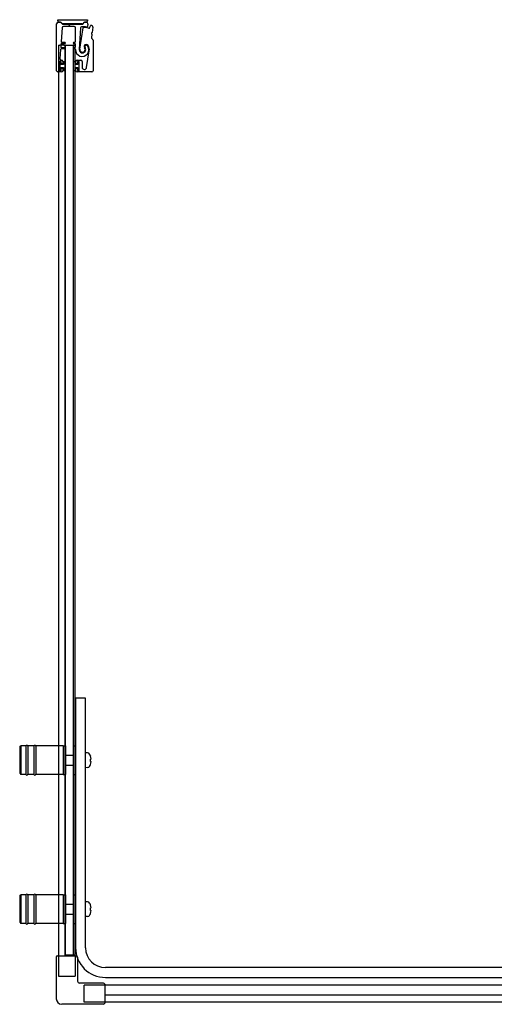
# Model space of a CAD drawing. Header units: millimetres. Extents: x 1665.669 to 1666.653, y -526.378 to -525.584.
# Tile 1 of 2: x 1665.669 to 1666.052, y -526.377 to -525.584. Entities that reach past the tile are written whole.
import ezdxf

# ---------------------------------------------------------------- set-up
doc = ezdxf.new("R2010")
doc.units = ezdxf.units.MM
doc.layers.add('SANINDUSA', color=3, linetype='CONTINUOUS')

msp = doc.modelspace()

# ---------------------------------------------------------------- linework, layer by layer
at = {"layer": 'SANINDUSA'}
for p, q in [((1665.69918, -525.62463), (1665.69918, -525.58688)), ((1665.70017, -525.58355), (1665.72411, -525.58355)), ((1665.70017, -525.58455), (1665.70017, -525.58355)), ((1665.70043, -525.58563), (1665.7019, -525.58563)), ((1665.7019, -525.58555), (1665.70117, -525.58555)), ((1665.7026, -525.58592), (1665.7035, -525.58683)), ((1665.70376, -525.58684), (1665.70285, -525.58594)), ((1665.70421, -525.58712), (1665.70842, -525.58712)), ((1665.7198, -525.58702), (1665.70422, -525.58702)), ((1665.7086, -525.5872), (1665.70908, -525.58768)), ((1665.70979, -525.58768), (1665.71027, -525.5872)), ((1665.71044, -525.58712), (1665.7198, -525.58712)), ((1665.72117, -525.58595), (1665.72026, -525.58684)), ((1665.7205, -525.58683), (1665.72142, -525.58591)), ((1665.72311, -525.58555), (1665.72212, -525.58555)), ((1665.72213, -525.58562), (1665.72212, -525.58562)), ((1665.72212, -525.58562), (1665.72312, -525.58562)), ((1665.72434, -525.58713), (1665.72392, -525.58912)), ((1665.72411, -525.58355), (1665.72411, -525.58455)), ((1665.70363, -525.59006), (1665.70284, -525.60115)), ((1665.71331, -525.58913), (1665.70463, -525.58913)), ((1665.71431, -525.60119), (1665.71431, -525.59013)), ((1665.71828, -525.59015), (1665.71737, -525.60754)), ((1665.71788, -525.60737), (1665.72042, -525.59014)), ((1665.726, -525.58968), (1665.72638, -525.58843)), ((1665.72757, -525.59525), (1665.72717, -525.5981)), ((1665.72724, -525.59466), (1665.72751, -525.59503)), ((1665.72766, -525.59397), (1665.7273, -525.59424)), ((1665.72839, -525.58946), (1665.72778, -525.59377)), ((1665.70269, -525.60335), (1665.70254, -525.60535)), ((1665.70573, -525.60289), (1665.70318, -525.60289)), ((1665.70334, -525.60169), (1665.70573, -525.60169)), ((1665.71313, -525.60169), (1665.71381, -525.60169)), ((1665.71381, -525.60289), (1665.71313, -525.60289)), ((1665.71431, -525.60539), (1665.71431, -525.60339)), ((1665.72731, -525.59853), (1665.72822, -525.59943)), ((1665.72851, -525.60014), (1665.72851, -525.62463)), ((1665.70065, -525.60416), (1665.70065, -526.33777)), ((1665.70065, -525.60416), (1665.70165, -525.60416)), ((1665.70485, -525.60416), (1665.70165, -525.60416)), ((1665.70239, -525.60755), (1665.70186, -525.61506)), ((1665.70573, -525.60709), (1665.70289, -525.60709)), ((1665.70304, -525.60589), (1665.70573, -525.60589)), ((1665.70485, -525.60416), (1665.70585, -525.60416)), ((1665.70615, -525.60416), (1665.70585, -525.60416)), ((1665.70615, -525.60416), (1665.71271, -525.60416)), ((1665.70615, -526.33716), (1665.70615, -525.60416)), ((1665.70643, -526.33716), (1665.70643, -525.60416)), ((1665.70643, -525.60416), (1665.71243, -525.60416)), ((1665.71243, -525.60416), (1665.71243, -526.33716)), ((1665.71305, -525.60416), (1665.71271, -525.60416)), ((1665.71271, -526.33716), (1665.71271, -525.60416)), ((1665.71305, -525.60416), (1665.71355, -525.60416)), ((1665.71313, -525.60589), (1665.71381, -525.60589)), ((1665.71381, -525.60709), (1665.71313, -525.60709)), ((1665.7139, -525.60416), (1665.71355, -525.60416)), ((1665.7139, -525.60416), (1665.7142, -525.60416)), ((1665.7142, -526.33777), (1665.7142, -525.60416)), ((1665.72332, -525.62208), (1665.72545, -525.60863)), ((1665.70148, -525.61743), (1665.70148, -525.62433)), ((1665.70263, -525.61738), (1665.70163, -525.61738)), ((1665.70163, -525.61738), (1665.70163, -525.62438)), ((1665.70248, -525.61713), (1665.70178, -525.61713)), ((1665.70263, -525.61963), (1665.70263, -525.61738)), ((1665.70463, -525.61963), (1665.70263, -525.61963)), ((1665.70278, -525.61893), (1665.70278, -525.61743)), ((1665.70285, -525.61613), (1665.70318, -525.61613)), ((1665.70388, -525.61923), (1665.70308, -525.61923)), ((1665.70418, -525.61713), (1665.70418, -525.61893)), ((1665.70643, -525.61738), (1665.70463, -525.61738)), ((1665.70463, -525.61738), (1665.70463, -525.61963)), ((1665.70643, -525.62438), (1665.70643, -525.61738)), ((1665.71243, -525.61738), (1665.71243, -525.62438)), ((1665.71423, -525.61738), (1665.71243, -525.61738)), ((1665.71423, -525.61963), (1665.71423, -525.61738)), ((1665.71623, -525.61963), (1665.71423, -525.61963)), ((1665.71468, -525.61893), (1665.71468, -525.61713)), ((1665.71578, -525.61923), (1665.71498, -525.61923)), ((1665.71568, -525.61613), (1665.71868, -525.61613)), ((1665.71608, -525.61743), (1665.71608, -525.61893)), ((1665.71723, -525.61738), (1665.71623, -525.61738)), ((1665.71623, -525.61738), (1665.71623, -525.61963)), ((1665.71708, -525.61713), (1665.71638, -525.61713)), ((1665.71723, -525.62438), (1665.71723, -525.61738)), ((1665.71738, -525.62433), (1665.71738, -525.61743)), ((1665.71968, -525.61713), (1665.71968, -525.6218)), ((1665.70318, -525.62563), (1665.70018, -525.62563)), ((1665.70163, -525.62438), (1665.70263, -525.62438)), ((1665.70178, -525.62463), (1665.70248, -525.62463)), ((1665.70263, -525.62213), (1665.70463, -525.62213)), ((1665.70263, -525.62438), (1665.70263, -525.62213)), ((1665.70278, -525.62433), (1665.70278, -525.62283)), ((1665.70308, -525.62253), (1665.70388, -525.62253)), ((1665.70418, -525.62283), (1665.70418, -525.62463)), ((1665.70463, -525.62213), (1665.70463, -525.62438)), ((1665.70463, -525.62438), (1665.70643, -525.62438)), ((1665.71243, -525.62438), (1665.71423, -525.62438)), ((1665.71423, -525.62438), (1665.71423, -525.62213)), ((1665.71423, -525.62213), (1665.71623, -525.62213)), ((1665.71468, -525.62463), (1665.71468, -525.62283)), ((1665.71498, -525.62253), (1665.71578, -525.62253)), ((1665.72751, -525.62563), (1665.71568, -525.62563)), ((1665.71608, -525.62283), (1665.71608, -525.62433)), ((1665.71623, -525.62213), (1665.71623, -525.62438)), ((1665.71623, -525.62438), (1665.71723, -525.62438)), ((1665.71638, -525.62463), (1665.71708, -525.62463)), ((1665.71443, -526.13016), (1665.71443, -526.33116)), ((1665.72243, -526.13016), (1665.71443, -526.13016)), ((1665.72243, -526.33116), (1665.72243, -526.13016)), ((1665.66943, -526.16966), (1665.67043, -526.16866)), ((1665.66943, -526.16966), (1665.66943, -526.19066)), ((1665.67043, -526.16866), (1665.67043, -526.19166)), ((1665.67443, -526.16866), (1665.67043, -526.16866)), ((1665.67443, -526.16866), (1665.67443, -526.19166)), ((1665.67593, -526.16866), (1665.67593, -526.19166)), ((1665.68093, -526.16866), (1665.67593, -526.16866)), ((1665.68093, -526.16866), (1665.68093, -526.19166)), ((1665.68243, -526.16866), (1665.68243, -526.19166)), ((1665.70443, -526.16866), (1665.68243, -526.16866)), ((1665.70443, -526.16866), (1665.70443, -526.19166)), ((1665.70443, -526.16866), (1665.70443, -526.19166)), ((1665.70443, -526.16866), (1665.70643, -526.16866)), ((1665.70643, -526.16866), (1665.70643, -526.19166)), ((1665.71243, -526.16866), (1665.71243, -526.19166)), ((1665.71243, -526.16866), (1665.71443, -526.16866)), ((1665.72406, -526.17422), (1665.72243, -526.17416)), ((1665.70673, -526.17616), (1665.71243, -526.17616)), ((1665.72642, -526.17671), (1665.72637, -526.17674)), ((1665.72693, -526.17916), (1665.72637, -526.17916)), ((1665.72637, -526.18116), (1665.72693, -526.18116)), ((1665.66943, -526.19066), (1665.67043, -526.19166)), ((1665.70673, -526.18416), (1665.71243, -526.18416)), ((1665.72406, -526.1861), (1665.72243, -526.18616)), ((1665.72637, -526.18358), (1665.72642, -526.18361)), ((1665.67443, -526.19166), (1665.67043, -526.19166)), ((1665.68093, -526.19166), (1665.67593, -526.19166)), ((1665.70443, -526.19166), (1665.68243, -526.19166)), ((1665.70443, -526.19166), (1665.70643, -526.19166)), ((1665.71243, -526.19166), (1665.71443, -526.19166)), ((1665.66943, -526.28966), (1665.67043, -526.28866)), ((1665.66943, -526.28966), (1665.66943, -526.31066)), ((1665.67043, -526.28866), (1665.67043, -526.31166)), ((1665.67443, -526.28866), (1665.67043, -526.28866)), ((1665.67443, -526.28866), (1665.67443, -526.31166)), ((1665.67593, -526.28866), (1665.67593, -526.31166)), ((1665.68093, -526.28866), (1665.67593, -526.28866)), ((1665.68093, -526.28866), (1665.68093, -526.31166)), ((1665.68243, -526.28866), (1665.68243, -526.31166)), ((1665.70443, -526.28866), (1665.68243, -526.28866)), ((1665.70443, -526.28866), (1665.70443, -526.31166)), ((1665.70443, -526.28866), (1665.70443, -526.31166)), ((1665.70443, -526.28866), (1665.70643, -526.28866)), ((1665.70643, -526.28866), (1665.70643, -526.31166)), ((1665.71243, -526.28866), (1665.71243, -526.31166)), ((1665.71243, -526.28866), (1665.71443, -526.28866)), ((1665.72406, -526.29422), (1665.72243, -526.29416)), ((1665.70673, -526.29616), (1665.71243, -526.29616)), ((1665.72642, -526.29671), (1665.72637, -526.29674)), ((1665.72693, -526.29916), (1665.72637, -526.29916)), ((1665.72637, -526.30116), (1665.72693, -526.30116)), ((1665.70673, -526.30416), (1665.71243, -526.30416)), ((1665.72406, -526.3061), (1665.72243, -526.30616)), ((1665.72637, -526.30358), (1665.72642, -526.30361)), ((1665.66943, -526.31066), (1665.67043, -526.31166)), ((1665.67443, -526.31166), (1665.67043, -526.31166)), ((1665.68093, -526.31166), (1665.67593, -526.31166)), ((1665.70443, -526.31166), (1665.68243, -526.31166)), ((1665.70443, -526.31166), (1665.70643, -526.31166)), ((1665.71243, -526.31166), (1665.71443, -526.31166)), ((1665.69885, -526.33877), (1665.69885, -526.37227)), ((1665.69985, -526.33777), (1665.715, -526.33777)), ((1665.7142, -526.33716), (1665.70615, -526.33716)), ((1665.70616, -526.33777), (1665.70616, -526.33716)), ((1665.71243, -526.33716), (1665.70643, -526.33716)), ((1665.716, -526.33877), (1665.716, -526.35812)), ((1666.60739, -526.34716), (1665.73843, -526.34716)), ((1665.73843, -526.35516), (1666.60739, -526.35516)), ((1665.73685, -526.35962), (1665.7175, -526.35962)), ((1665.73785, -526.36062), (1665.73785, -526.37577)), ((1666.03131, -526.36142), (1665.73785, -526.36142)), ((1666.63762, -526.36142), (1665.93131, -526.36142)), ((1666.03131, -526.36946), (1665.73785, -526.36946)), ((1666.64568, -526.36947), (1665.93131, -526.36947)), ((1665.73685, -526.37677), (1665.70335, -526.37677)), ((1666.65117, -526.37497), (1665.73785, -526.37497))]:
    msp.add_line(p, q, dxfattribs=at)
at = {"layer": 'SANINDUSA', "ltscale": 10}
for p, q in [((1665.70065, -526.33777), (1665.70065, -526.35416)), ((1665.7142, -526.33777), (1665.7142, -526.35416)), ((1665.70065, -526.35416), (1665.7142, -526.35416)), ((1665.73785, -526.36142), (1665.72146, -526.36142)), ((1665.72146, -526.37497), (1665.72146, -526.36142)), ((1665.73785, -526.37497), (1665.72146, -526.37497))]:
    msp.add_line(p, q, dxfattribs=at)
at = {"layer": 'SANINDUSA'}
for centre, radius, start, end in [((1665.70043, -525.58688), 0.00125, 90, 180), ((1665.70117, -525.58455), 0.001, 180, 270), ((1665.7019, -525.5869), 0.00135, 45.4448, 90), ((1665.70189, -525.58663), 0.001, 44.9107, 89.4659), ((1665.70421, -525.58612), 0.001, 224.9107, 270), ((1665.70422, -525.58637), 0.00065, 225.4448, 270), ((1665.70842, -525.58737), 0.00025, 45, 90), ((1665.70943, -525.58732), 0.0005, 225, 315), ((1665.71044, -525.58737), 0.00025, 90, 135), ((1665.7198, -525.58612), 0.001, 270, 315), ((1665.7198, -525.58637), 0.00065, 270, 314.38239), ((1665.72212, -525.5869), 0.00135, 90, 135), ((1665.72213, -525.58662), 0.001, 90, 135), ((1665.72311, -525.58455), 0.001, 270, 0), ((1665.72312, -525.58687), 0.00125, 347.95912, 90), ((1665.72686, -525.58858), 0.0005, 70.1363, 162.95912), ((1665.71996, -525.60768), 0.02081, 67.95837, 70.1363), ((1665.70463, -525.59013), 0.001, 90, 175.94302), ((1665.71331, -525.59013), 0.001, 0, 90), ((1665.71928, -525.5902), 0.001, 92.24985, 177), ((1665.71996, -525.60768), 0.01849, 79.46815, 92.24985), ((1665.72092, -525.59022), 0.0005, 86.87429, 171.62444), ((1665.71996, -525.60768), 0.01799, 74.46815, 86.87429), ((1665.72343, -525.58901), 0.0005, 259.46815, 347.95912), ((1665.72505, -525.58938), 0.001, 254.46815, 342.95912), ((1665.72748, -525.59448), 0.0003, 127, 217), ((1665.72727, -525.59521), 0.0003, 352, 37), ((1665.72748, -525.59373), 0.0003, 307, 352), ((1665.7274, -525.58932), 0.001, 352, 67.95837), ((1665.70318, -525.60339), 0.0005, 90, 175.94302), ((1665.70334, -525.60119), 0.0005, 175.94302, 270), ((1665.70573, -525.60229), 0.0006, 270, 90), ((1665.71313, -525.60229), 0.0006, 90, 270), ((1665.71381, -525.60119), 0.0005, 270, 0), ((1665.71381, -525.60339), 0.0005, 0, 90), ((1665.72302, -525.60531), 0.00177, 34.46929, 217.81512), ((1665.72767, -525.59817), 0.0005, 172, 225), ((1665.72751, -525.60014), 0.001, 0, 45), ((1665.70289, -525.60759), 0.0005, 90, 175.94302), ((1665.70304, -525.60539), 0.0005, 175.94302, 270), ((1665.70573, -525.60649), 0.0006, 270, 90), ((1665.71313, -525.60649), 0.0006, 90, 270), ((1665.71381, -525.60539), 0.0005, 270, 0), ((1665.71381, -525.60759), 0.0005, 358.37906, 90), ((1665.71969, -525.60775), 0.00537, 178.37906, 34.62628), ((1665.71996, -525.60768), 0.0026, 177, 36.02172), ((1665.71996, -525.60768), 0.0021, 171.62444, 37.81512), ((1665.72308, -525.60541), 0.00125, 34.62628, 216.02172), ((1665.71954, -525.60769), 0.00598, 351.00614, 34.46929), ((1665.70178, -525.61743), 0.0003, 90, 180), ((1665.70285, -525.61513), 0.001, 175.94302, 270), ((1665.70248, -525.61743), 0.0003, 0, 90), ((1665.70308, -525.61893), 0.0003, 180, 270), ((1665.70318, -525.61713), 0.001, 0, 90), ((1665.70388, -525.61893), 0.0003, 270, 0), ((1665.71568, -525.61713), 0.001, 90, 180), ((1665.71498, -525.61893), 0.0003, 180, 270), ((1665.71578, -525.61893), 0.0003, 270, 0), ((1665.71638, -525.61743), 0.0003, 90, 180), ((1665.71708, -525.61743), 0.0003, 0, 90), ((1665.71868, -525.61713), 0.001, 0, 90), ((1665.70018, -525.62463), 0.001, 180, 270), ((1665.70178, -525.62433), 0.0003, 180, 270), ((1665.70248, -525.62433), 0.0003, 270, 0), ((1665.70308, -525.62283), 0.0003, 90, 180), ((1665.70318, -525.62463), 0.001, 270, 0), ((1665.70388, -525.62283), 0.0003, 0, 90), ((1665.71498, -525.62283), 0.0003, 90, 180), ((1665.71568, -525.62463), 0.001, 180, 270), ((1665.71578, -525.62283), 0.0003, 0, 90), ((1665.71638, -525.62433), 0.0003, 180, 270), ((1665.71708, -525.62433), 0.0003, 270, 0), ((1665.72151, -525.6218), 0.00183, 180, 351.00614), ((1665.72751, -525.62463), 0.001, 270, 0), ((1665.67518, -526.16891), 0.00075, 0, 180), ((1665.68168, -526.16891), 0.00075, 0, 180), ((1665.72399, -526.17622), 0.002, 29.54044, 88), ((1665.70673, -526.17646), 0.0003, 90, 180), ((1665.71703, -526.18016), 0.01, 20.1818, 29.54044), ((1665.71703, -526.18016), 0.00995, 5.76818, 20.08396), ((1665.71703, -526.18016), 0.00995, 339.91604, 354.23182), ((1665.70673, -526.18386), 0.0003, 180, 270), ((1665.72399, -526.18411), 0.002, 272, 330.45956), ((1665.71703, -526.18016), 0.01, 330.45956, 339.8182), ((1665.67518, -526.19141), 0.00075, 180, 0), ((1665.68168, -526.19141), 0.00075, 180, 0), ((1665.67518, -526.28891), 0.00075, 0, 180), ((1665.68168, -526.28891), 0.00075, 0, 180), ((1665.70673, -526.29646), 0.0003, 90, 180), ((1665.72399, -526.29622), 0.002, 29.54044, 88), ((1665.71703, -526.30016), 0.01, 20.1818, 29.54044), ((1665.71703, -526.30016), 0.00995, 5.76818, 20.08396), ((1665.71703, -526.30016), 0.00995, 339.91604, 354.23182), ((1665.70673, -526.30386), 0.0003, 180, 270), ((1665.72399, -526.30411), 0.002, 272, 330.45956), ((1665.71703, -526.30016), 0.01, 330.45956, 339.8182), ((1665.67518, -526.31141), 0.00075, 180, 0), ((1665.68168, -526.31141), 0.00075, 180, 0), ((1665.73843, -526.33116), 0.024, 180, 270), ((1665.73843, -526.33116), 0.016, 180, 270), ((1665.69985, -526.33877), 0.001, 90, 180), ((1665.715, -526.33877), 0.001, 0, 90), ((1665.7175, -526.35812), 0.0015, 180, 270), ((1665.73685, -526.36062), 0.001, 0, 90), ((1665.70335, -526.37227), 0.0045, 180, 270), ((1665.73685, -526.37577), 0.001, 270, 0)]:
    msp.add_arc(centre, radius, start, end, dxfattribs=at)
for centre in [(1665.71905, -526.18016), (1665.71905, -526.30016)]:
    msp.add_ellipse(centre, major_axis=(0, -0.00947), ratio=0.778226, start_param=1.465014, end_param=1.676579, dxfattribs=at)

doc.saveas('drawing.dxf')
